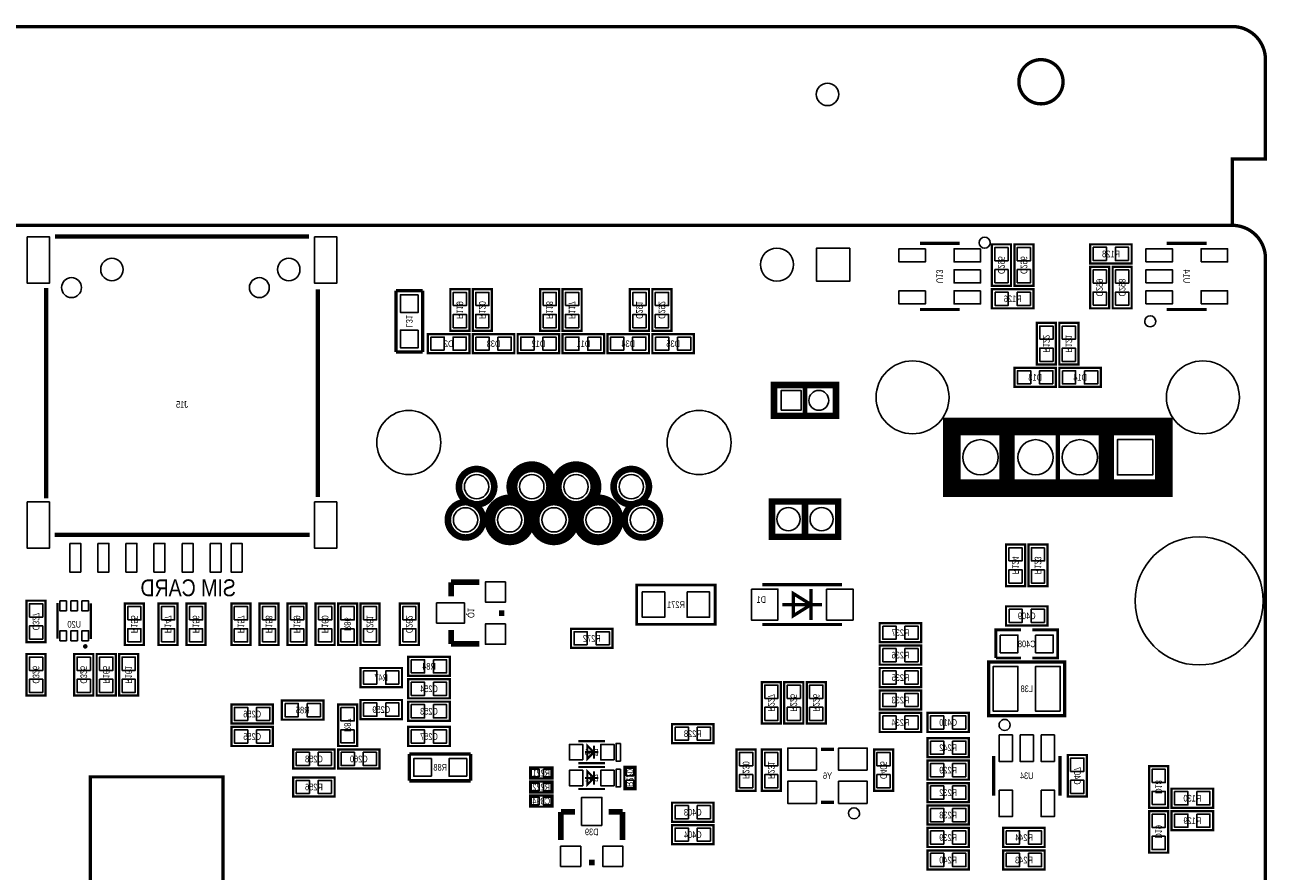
# Model space of a CAD drawing. Extents: x 0 to 127, y -8 to 79.
# Tile 9 of 9: x 70 to 127, y 41 to 79. Entities that reach past the tile are written whole.
import ezdxf
from ezdxf.enums import TextEntityAlignment as Align

# ---------------------------------------------------------------- set-up
doc = ezdxf.new("R2010")
doc.units = 0
for name, color, linetype in [('BG_OUTLINE', 12, 'CONTINUOUS'), ('BG_SILKSCREEN_BOTTOM', 173, 'CONTINUOUS'), ('PG_SILKSCREEN_BOTTOM', 173, 'CONTINUOUS'), ('PIN_BOTTOM', 202, 'CONTINUOUS'), ('RD_SILKSCREEN_BOTTOM', 122, 'CONTINUOUS')]:
    doc.layers.add(name, color=color, linetype=linetype)

msp = doc.modelspace()

# ---------------------------------------------------------------- linework, layer by layer
at = {"layer": 'BG_OUTLINE', "const_width": 0.1524}
for points in [[(125.000004, 70.000012), (125.000004, 73.000006), (126.500001, 73.000006), (126.500001, 77.499997, 0.414214), (125.000004, 78.999994), (1.499997, 78.999994, 0.414214), (0, 77.499997), (0, 73.000006), (1.499997, 73.000006), (1.499997, 70.000012)], [(117.339999, 76.499999, 1), (115.340003, 76.499999, 1), (117.339999, 76.499999)], [(125.000004, 0), (125.000004, -2.999994), (126.500001, -2.999994), (126.500001, -6.499987, -0.414214), (125.000004, -7.999984), (1.499997, -7.999984, -0.414214), (0, -6.499987), (0, -2.999994), (1.499997, -2.999994), (1.499997, 0, -0.414212), (0, 1.499997), (0, 68.49999, -0.414216), (1.499997, 70.000012), (43.999988, 70.000012), (43.999988, 60.949992), (58.000011, 60.949992), (58.000011, 70.000012), (125.000004, 70.000012, -0.414216), (126.500001, 68.49999), (126.500001, 1.499997, -0.414212), (125.000004, 0), (1.499997, 0)]]:
    msp.add_lwpolyline(points, format="xyb", dxfattribs=at)
at = {"layer": 'BG_OUTLINE'}
msp.add_lwpolyline([(125.000004, 0, 0.414212), (126.500001, 1.499997), (126.500001, 68.49999, 0.414216), (125.000004, 70.000012), (58.000011, 70.000012), (58.000011, 60.949992), (43.999988, 60.949992), (43.999988, 70.000012), (1.499997, 70.000012, 0.414216), (0, 68.49999), (0, 1.499997, 0.414212), (1.499997, 0)], format="xyb", close=True, dxfattribs=at)
at = {"layer": 'BG_SILKSCREEN_BOTTOM', "const_width": 0.150012}
msp.add_lwpolyline([(73.327006, 39.037006), (79.326994, 39.037006), (79.326994, 45.036994), (73.327006, 45.036994), (73.327006, 39.037006)], dxfattribs=at)
at = {"layer": 'PG_SILKSCREEN_BOTTOM'}
for points, const_width in [([(71.720888, 69.492012), (77.47, 69.492012)], 0.2), ([(77.47, 69.492012), (83.219112, 69.492012)], 0.2), ([(112.659998, 69.190997), (110.860002, 69.190997)], 0.150012), ([(114.1222, 69.1388), (114.1222, 67.2592), (114.9858, 67.2592), (114.9858, 69.1388), (114.1222, 69.1388)], 0.1016), ([(115.1382, 69.1388), (115.1382, 67.2592), (116.0018, 67.2592), (116.0018, 69.1388), (115.1382, 69.1388)], 0.1016), ([(120.4468, 69.1388), (118.5672, 69.1388), (118.5672, 68.2752), (120.4468, 68.2752), (120.4468, 69.1388)], 0.1016), ([(123.835998, 69.190997), (122.036002, 69.190997)], 0.150012), ([(119.4308, 66.2432), (119.4308, 68.1228), (118.5672, 68.1228), (118.5672, 66.2432), (119.4308, 66.2432)], 0.1016), ([(120.4468, 66.2432), (120.4468, 68.1228), (119.5832, 68.1228), (119.5832, 66.2432), (120.4468, 66.2432)], 0.1016), ([(71.325003, 57.64469), (71.325003, 67.159708)], 0.2), ([(83.614997, 67.107308), (83.614997, 57.703491)], 0.2), ([(87.1474, 67.0433), (87.1474, 64.262)], 0.1524), ([(88.3666, 67.0433), (87.1474, 67.0433)], 0.1524), ([(88.3666, 64.262), (88.3666, 67.0433)], 0.1524), ([(90.4748, 65.2272), (90.4748, 67.1068), (89.6112, 67.1068), (89.6112, 65.2272), (90.4748, 65.2272)], 0.1016), ([(91.4908, 65.2272), (91.4908, 67.1068), (90.6272, 67.1068), (90.6272, 65.2272), (91.4908, 65.2272)], 0.1016), ([(94.5388, 65.2272), (94.5388, 67.1068), (93.6752, 67.1068), (93.6752, 65.2272), (94.5388, 65.2272)], 0.1016), ([(95.5548, 65.2272), (95.5548, 67.1068), (94.6912, 67.1068), (94.6912, 65.2272), (95.5548, 65.2272)], 0.1016), ([(98.6028, 65.2272), (98.6028, 67.1068), (97.7392, 67.1068), (97.7392, 65.2272), (98.6028, 65.2272)], 0.1016), ([(99.6188, 65.2272), (99.6188, 67.1068), (98.7552, 67.1068), (98.7552, 65.2272), (99.6188, 65.2272)], 0.1016), ([(114.1222, 66.2432), (116.0018, 66.2432), (116.0018, 67.1068), (114.1222, 67.1068), (114.1222, 66.2432)], 0.1016), ([(110.860002, 66.191003), (112.659998, 66.191003)], 0.150012), ([(122.036002, 66.191003), (123.835998, 66.191003)], 0.150012), ([(117.0178, 63.7032), (117.0178, 65.5828), (116.1542, 65.5828), (116.1542, 63.7032), (117.0178, 63.7032)], 0.1016), ([(118.0338, 63.7032), (118.0338, 65.5828), (117.1702, 65.5828), (117.1702, 63.7032), (118.0338, 63.7032)], 0.1016), ([(90.4748, 65.0748), (88.5952, 65.0748), (88.5952, 64.2112), (90.4748, 64.2112), (90.4748, 65.0748)], 0.1016), ([(90.6272, 64.2112), (92.5068, 64.2112), (92.5068, 65.0748), (90.6272, 65.0748), (90.6272, 64.2112)], 0.1016), ([(94.5388, 65.0748), (92.6592, 65.0748), (92.6592, 64.2112), (94.5388, 64.2112), (94.5388, 65.0748)], 0.1016), ([(94.6912, 64.2112), (96.5708, 64.2112), (96.5708, 65.0748), (94.6912, 65.0748), (94.6912, 64.2112)], 0.1016), ([(98.6028, 65.0748), (96.7232, 65.0748), (96.7232, 64.2112), (98.6028, 64.2112), (98.6028, 65.0748)], 0.1016), ([(98.7552, 64.2112), (100.6348, 64.2112), (100.6348, 65.0748), (98.7552, 65.0748), (98.7552, 64.2112)], 0.1016), ([(87.1474, 64.262), (88.3666, 64.262)], 0.1524), ([(117.0178, 63.5508), (115.1382, 63.5508), (115.1382, 62.6872), (117.0178, 62.6872), (117.0178, 63.5508)], 0.1016), ([(117.1702, 62.6872), (119.0498, 62.6872), (119.0498, 63.5508), (117.1702, 63.5508), (117.1702, 62.6872)], 0.1016), ([(104.563012, 61.377601), (107.063007, 61.377601), (107.063007, 62.777599), (104.263012, 62.777599), (104.263012, 61.377601), (104.563012, 61.377601)], 0.299999), ([(105.663009, 61.377601), (105.663009, 62.777599)], 0.2), ([(121.699985, 60.899904), (112.300004, 60.899904), (112.300004, 58.099909), (121.899985, 58.099909), (121.899985, 60.899904), (121.699985, 60.899904)], 0.799998), ([(114.799999, 58.099909), (114.799999, 60.799904)], 0.699999), ([(117.099994, 60.799904), (117.099994, 58.199909)], 0.2), ([(119.29999, 58.099909), (119.29999, 60.799904)], 0.699999), ([(106.963997, 57.499885), (104.164003, 57.499885), (104.164003, 55.899888), (107.163997, 55.899888), (107.163997, 57.499885), (106.963997, 57.499885)], 0.299999), ([(105.664, 57.499885), (105.664, 55.899888)], 0.299999), ([(83.254393, 55.992014), (71.714411, 55.992014)], 0.2), ([(115.6208, 53.6702), (115.6208, 55.5498), (114.7572, 55.5498), (114.7572, 53.6702), (115.6208, 53.6702)], 0.1016), ([(115.7732, 55.5498), (115.7732, 53.6702), (116.6368, 53.6702), (116.6368, 55.5498), (115.7732, 55.5498)], 0.1016), ([(89.6493, 53.213), (89.6493, 53.848)], 0.254), ([(89.6493, 53.848), (90.9193, 53.848)], 0.254), ([(98.044, 51.943), (101.6, 51.943), (101.6, 53.721), (98.044, 53.721), (98.044, 51.943)], 0.127), ([(107.336996, 53.731998), (103.737004, 53.731998)], 0.150012), ([(105.936898, 52.832), (105.137102, 52.331899), (105.137102, 53.332101), (105.936898, 52.832)], 0.150012), ([(105.936898, 52.132001), (105.936898, 53.531999)], 0.150012), ([(71.2978, 51.1302), (71.2978, 53.0098), (70.4342, 53.0098), (70.4342, 51.1302), (71.2978, 51.1302)], 0.1016), ([(71.838972, 52.908606), (71.838972, 51.286181)], 0.1), ([(73.347377, 52.897684), (73.347377, 51.275285)], 0.1), ([(75.7428, 51.0032), (75.7428, 52.8828), (74.8792, 52.8828), (74.8792, 51.0032), (75.7428, 51.0032)], 0.1016), ([(77.2668, 51.0032), (77.2668, 52.8828), (76.4032, 52.8828), (76.4032, 51.0032), (77.2668, 51.0032)], 0.1016), ([(78.5368, 51.0032), (78.5368, 52.8828), (77.6732, 52.8828), (77.6732, 51.0032), (78.5368, 51.0032)], 0.1016), ([(80.5688, 51.0032), (80.5688, 52.8828), (79.7052, 52.8828), (79.7052, 51.0032), (80.5688, 51.0032)], 0.1016), ([(81.8388, 51.0032), (81.8388, 52.8828), (80.9752, 52.8828), (80.9752, 51.0032), (81.8388, 51.0032)], 0.1016), ([(83.1088, 51.0032), (83.1088, 52.8828), (82.2452, 52.8828), (82.2452, 51.0032), (83.1088, 51.0032)], 0.1016), ([(84.3788, 51.0032), (84.3788, 52.8828), (83.5152, 52.8828), (83.5152, 51.0032), (84.3788, 51.0032)], 0.1016), ([(84.5312, 52.8828), (84.5312, 51.0032), (85.3948, 51.0032), (85.3948, 52.8828), (84.5312, 52.8828)], 0.1016), ([(86.4108, 51.0032), (86.4108, 52.8828), (85.5472, 52.8828), (85.5472, 51.0032), (86.4108, 51.0032)], 0.1016), ([(88.1888, 51.0032), (88.1888, 52.8828), (87.3252, 52.8828), (87.3252, 51.0032), (88.1888, 51.0032)], 0.1016), ([(104.637002, 52.832), (106.436998, 52.832)], 0.150012), ([(91.9353, 52.578), (91.9353, 52.324)], 0.254), ([(114.7572, 51.8922), (116.6368, 51.8922), (116.6368, 52.7558), (114.7572, 52.7558), (114.7572, 51.8922)], 0.1016), ([(89.6493, 51.689), (89.6493, 51.054)], 0.254), ([(96.9518, 51.7398), (95.0722, 51.7398), (95.0722, 50.8762), (96.9518, 50.8762), (96.9518, 51.7398)], 0.1016), ([(103.737004, 51.932002), (107.336996, 51.932002)], 0.150012), ([(109.0422, 51.1302), (110.9218, 51.1302), (110.9218, 51.9938), (109.0422, 51.9938), (109.0422, 51.1302)], 0.1016), ([(115.443, 51.689), (114.3, 51.689), (114.3, 50.419)], 0.127), ([(115.951, 50.419), (117.094, 50.419), (117.094, 51.689), (115.951, 51.689)], 0.127), ([(89.6493, 51.054), (90.9193, 51.054)], 0.254), ([(70.4342, 50.5968), (70.4342, 48.7172), (71.2978, 48.7172), (71.2978, 50.5968), (70.4342, 50.5968)], 0.1016), ([(72.5932, 50.5968), (72.5932, 48.7172), (73.4568, 48.7172), (73.4568, 50.5968), (72.5932, 50.5968)], 0.1016), ([(74.4728, 48.7172), (74.4728, 50.5968), (73.6092, 50.5968), (73.6092, 48.7172), (74.4728, 48.7172)], 0.1016), ([(75.4888, 48.7172), (75.4888, 50.5968), (74.6252, 50.5968), (74.6252, 48.7172), (75.4888, 48.7172)], 0.1016), ([(109.0422, 50.1142), (110.9218, 50.1142), (110.9218, 50.9778), (109.0422, 50.9778), (109.0422, 50.1142)], 0.1016), ([(87.7062, 49.6062), (89.5858, 49.6062), (89.5858, 50.4698), (87.7062, 50.4698), (87.7062, 49.6062)], 0.1016), ([(117.415818, 47.79899), (113.978182, 47.79899), (113.978182, 50.239168), (117.416072, 50.239168), (117.416072, 47.79899), (117.415818, 47.79899)], 0.1524), ([(114.3, 50.419), (115.443, 50.419)], 0.127), ([(87.4268, 49.9618), (85.5472, 49.9618), (85.5472, 49.0982), (87.4268, 49.0982), (87.4268, 49.9618)], 0.1016), ([(87.7062, 48.5902), (89.5858, 48.5902), (89.5858, 49.4538), (87.7062, 49.4538), (87.7062, 48.5902)], 0.1016), ([(109.0422, 49.0982), (110.9218, 49.0982), (110.9218, 49.9618), (109.0422, 49.9618), (109.0422, 49.0982)], 0.1016), ([(104.5718, 47.4472), (104.5718, 49.3268), (103.7082, 49.3268), (103.7082, 47.4472), (104.5718, 47.4472)], 0.1016), ([(105.5878, 47.4472), (105.5878, 49.3268), (104.7242, 49.3268), (104.7242, 47.4472), (105.5878, 47.4472)], 0.1016), ([(106.6038, 47.4472), (106.6038, 49.3268), (105.7402, 49.3268), (105.7402, 47.4472), (106.6038, 47.4472)], 0.1016), ([(110.9218, 48.9458), (109.0422, 48.9458), (109.0422, 48.0822), (110.9218, 48.0822), (110.9218, 48.9458)], 0.1016), ([(81.5848, 48.3108), (79.7052, 48.3108), (79.7052, 47.4472), (81.5848, 47.4472), (81.5848, 48.3108)], 0.1016), ([(81.9912, 47.625), (83.8708, 47.625), (83.8708, 48.4886), (81.9912, 48.4886), (81.9912, 47.625)], 0.1016), ([(84.5312, 48.3108), (84.5312, 46.4312), (85.3948, 46.4312), (85.3948, 48.3108), (84.5312, 48.3108)], 0.1016), ([(85.5472, 47.6504), (87.4268, 47.6504), (87.4268, 48.514), (85.5472, 48.514), (85.5472, 47.6504)], 0.1016), ([(87.7062, 47.5742), (89.5858, 47.5742), (89.5858, 48.4378), (87.7062, 48.4378), (87.7062, 47.5742)], 0.1016), ([(109.0422, 47.0662), (110.9218, 47.0662), (110.9218, 47.9298), (109.0422, 47.9298), (109.0422, 47.0662)], 0.1016), ([(113.0808, 47.9298), (111.2012, 47.9298), (111.2012, 47.0662), (113.0808, 47.0662), (113.0808, 47.9298)], 0.1016), ([(81.5848, 47.2948), (79.7052, 47.2948), (79.7052, 46.4312), (81.5848, 46.4312), (81.5848, 47.2948)], 0.1016), ([(87.7062, 46.4312), (89.5858, 46.4312), (89.5858, 47.2948), (87.7062, 47.2948), (87.7062, 46.4312)], 0.1016), ([(99.6442, 46.5582), (101.5238, 46.5582), (101.5238, 47.4218), (99.6442, 47.4218), (99.6442, 46.5582)], 0.1016), ([(96.611999, 46.651799), (95.412001, 46.651799)], 0.1), ([(111.2012, 45.9232), (113.0808, 45.9232), (113.0808, 46.7868), (111.2012, 46.7868), (111.2012, 45.9232)], 0.1016), ([(84.3788, 46.2788), (82.4992, 46.2788), (82.4992, 45.4152), (84.3788, 45.4152), (84.3788, 46.2788)], 0.1016), ([(84.5312, 45.4152), (86.4108, 45.4152), (86.4108, 46.2788), (84.5312, 46.2788), (84.5312, 45.4152)], 0.1016), ([(90.5383, 46.0756), (87.757, 46.0756)], 0.1524), ([(87.757, 46.0756), (87.757, 44.8564)], 0.1524), ([(90.5383, 44.8564), (90.5383, 46.0756)], 0.1524), ([(96.311999, 46.1518), (95.712001, 46.1518)], 0.1), ([(95.812, 46.451799), (96.112, 46.1518), (95.812, 45.851801), (95.812, 46.451799)], 0.1), ([(96.112, 46.451799), (96.112, 45.851801)], 0.1), ([(103.4288, 44.3992), (103.4288, 46.2788), (102.5652, 46.2788), (102.5652, 44.3992), (103.4288, 44.3992)], 0.1016), ([(103.7082, 46.2788), (103.7082, 44.3992), (104.5718, 44.3992), (104.5718, 46.2788), (103.7082, 46.2788)], 0.1016), ([(106.979999, 46.284998), (106.380001, 46.284998)], 0.150012), ([(108.7882, 46.2788), (108.7882, 44.3992), (109.6518, 44.3992), (109.6518, 46.2788), (108.7882, 46.2788)], 0.1016), ([(96.611999, 45.651801), (95.412001, 45.651801)], 0.1), ([(97.4852, 44.4754), (97.4852, 45.4914), (97.9932, 45.4914), (97.9932, 44.4754), (97.4852, 44.4754)], 0.1016), ([(113.0808, 45.7708), (111.2012, 45.7708), (111.2012, 44.9072), (113.0808, 44.9072), (113.0808, 45.7708)], 0.1016), ([(114.197003, 45.984998), (114.197003, 44.185002)], 0.150012), ([(117.196997, 44.185002), (117.196997, 45.984998)], 0.150012), ([(118.4148, 44.1452), (118.4148, 46.0248), (117.5512, 46.0248), (117.5512, 44.1452), (118.4148, 44.1452)], 0.1016), ([(122.0978, 43.6372), (122.0978, 45.5168), (121.2342, 45.5168), (121.2342, 43.6372), (122.0978, 43.6372)], 0.1016), ([(84.3788, 45.0088), (82.4992, 45.0088), (82.4992, 44.1452), (84.3788, 44.1452), (84.3788, 45.0088)], 0.1016), ([(93.218, 45.466), (94.234, 45.466), (94.234, 44.958), (93.218, 44.958), (93.218, 45.466)], 0.1016), ([(96.611999, 45.483399), (95.412001, 45.483399)], 0.1), ([(96.311999, 44.9834), (95.712001, 44.9834)], 0.1), ([(95.812, 45.283399), (96.112, 44.9834), (95.812, 44.683401), (95.812, 45.283399)], 0.1), ([(96.112, 45.283399), (96.112, 44.683401)], 0.1), ([(87.757, 44.8564), (90.5383, 44.8564)], 0.1524), ([(94.234, 44.323), (93.218, 44.323), (93.218, 44.831), (94.234, 44.831), (94.234, 44.323)], 0.1016), ([(96.611999, 44.483401), (95.412001, 44.483401)], 0.1), ([(111.2012, 43.8912), (113.0808, 43.8912), (113.0808, 44.7548), (111.2012, 44.7548), (111.2012, 43.8912)], 0.1016), ([(122.2502, 43.6372), (124.1298, 43.6372), (124.1298, 44.5008), (122.2502, 44.5008), (122.2502, 43.6372)], 0.1016), ([(94.234, 43.688), (93.218, 43.688), (93.218, 44.196), (94.234, 44.196), (94.234, 43.688)], 0.1016), ([(101.5238, 43.8658), (99.6442, 43.8658), (99.6442, 43.0022), (101.5238, 43.0022), (101.5238, 43.8658)], 0.1016), ([(106.979999, 43.885002), (106.380001, 43.885002)], 0.150012), ([(95.25, 43.4467), (94.615, 43.4467)], 0.254), ([(94.615, 43.4467), (94.615, 42.1767)], 0.254), ([(96.774, 43.4467), (97.409, 43.4467)], 0.254), ([(97.409, 43.4467), (97.409, 42.1767)], 0.254), ([(111.2012, 42.8752), (113.0808, 42.8752), (113.0808, 43.7388), (111.2012, 43.7388), (111.2012, 42.8752)], 0.1016), ([(121.2342, 43.4848), (121.2342, 41.6052), (122.0978, 41.6052), (122.0978, 43.4848), (121.2342, 43.4848)], 0.1016), ([(122.2502, 42.6212), (124.1298, 42.6212), (124.1298, 43.4848), (122.2502, 43.4848), (122.2502, 42.6212)], 0.1016), ([(101.5238, 42.8498), (99.6442, 42.8498), (99.6442, 41.9862), (101.5238, 41.9862), (101.5238, 42.8498)], 0.1016), ([(111.2012, 41.8592), (113.0808, 41.8592), (113.0808, 42.7228), (111.2012, 42.7228), (111.2012, 41.8592)], 0.1016), ([(114.6302, 41.8592), (116.5098, 41.8592), (116.5098, 42.7228), (114.6302, 42.7228), (114.6302, 41.8592)], 0.1016), ([(111.2012, 40.8432), (113.0808, 40.8432), (113.0808, 41.7068), (111.2012, 41.7068), (111.2012, 40.8432)], 0.1016), ([(114.6302, 40.8432), (116.5098, 40.8432), (116.5098, 41.7068), (114.6302, 41.7068), (114.6302, 40.8432)], 0.1016), ([(96.139, 41.1607), (95.885, 41.1607)], 0.254)]:
    msp.add_lwpolyline(points, dxfattribs=dict(at, const_width=const_width))
for points in [[(114.041987, 69.215, 1), (113.542022, 69.215004, 1)], [(121.534987, 65.659, 1), (121.035004, 65.658996, 1)], [(114.946989, 47.384995, 1), (114.447011, 47.385005, 1)], [(108.129984, 43.385003, 1), (107.630016, 43.384997, 1)]]:
    msp.add_lwpolyline(points, format="xyb", close=True, dxfattribs=at)
for points, const_width in [([(91.599969, 58.170013, 0.999995), (89.999998, 58.170013, 1.000005), (91.599969, 58.170013)], 0.299999), ([(94.199989, 58.170013, 0.999996), (92.399993, 58.170013, 1.000004), (94.199989, 58.170013)], 0.499999), ([(96.199985, 58.170013, 0.999996), (94.399989, 58.170013, 1.000004), (96.199985, 58.170013)], 0.499999), ([(98.600006, 58.170013, 0.999995), (96.999984, 58.170013, 1.000005), (98.600006, 58.170013)], 0.299999), ([(91.09997, 56.670016, 1.000007), (89.499999, 56.669991, 0.999993), (91.09997, 56.670016)], 0.299999), ([(93.199991, 56.670016, 1.000006), (91.399995, 56.669991, 0.999994), (93.199991, 56.670016)], 0.499999), ([(95.199987, 56.670016, 1.000006), (93.399991, 56.669991, 0.999994), (95.199987, 56.670016)], 0.499999), ([(97.199983, 56.670016, 1.000006), (95.399987, 56.669991, 0.999994), (97.199983, 56.670016)], 0.499999), ([(99.100005, 56.670016, 1.000007), (97.499983, 56.669991, 0.999993), (99.100005, 56.670016)], 0.299999), ([(73.144583, 50.941605, 1.000029), (73.040189, 50.94158, 0.999971), (73.144583, 50.941605)], 0.1)]:
    msp.add_lwpolyline(points, format="xyb", dxfattribs=dict(at, const_width=const_width))
for points in [[(97.311997, 46.551799), (97.311997, 45.751801), (97.111998, 45.751801), (97.111998, 46.551799)], [(97.311997, 45.383399), (97.311997, 44.583401), (97.111998, 44.583401), (97.111998, 45.383399)]]:
    msp.add_lwpolyline(points, close=True, dxfattribs=at)
at = {"layer": 'PIN_BOTTOM'}
for points in [[(70.469989, 69.481992), (70.469989, 67.381996), (71.469987, 67.381996), (71.469987, 69.481992)], [(83.470013, 69.481992), (83.470013, 67.381996), (84.470011, 67.381996), (84.470011, 69.481992)], [(107.684049, 68.972062), (107.684049, 67.471963), (106.183951, 67.471963), (106.183951, 68.972062)], [(111.109442, 68.940705), (109.910537, 68.940705), (109.910537, 68.341316), (111.109442, 68.341316)], [(113.609463, 68.940705), (112.410557, 68.940705), (112.410557, 68.341316), (113.609463, 68.341316)], [(114.853695, 68.998567), (114.254305, 68.998567), (114.254305, 68.399177), (114.853695, 68.399177)], [(115.869695, 68.998567), (115.270305, 68.998567), (115.270305, 68.399177), (115.869695, 68.399177)], [(119.306823, 68.407305), (119.306823, 69.006695), (118.707433, 69.006695), (118.707433, 68.407305)], [(120.306567, 68.407305), (120.306567, 69.006695), (119.707177, 69.006695), (119.707177, 68.407305)], [(121.086537, 68.341316), (122.285442, 68.341316), (122.285442, 68.940705), (121.086537, 68.940705)], [(123.586557, 68.341316), (124.785463, 68.341316), (124.785463, 68.940705), (123.586557, 68.940705)], [(113.609463, 67.990695), (112.410557, 67.990695), (112.410557, 67.391305), (113.609463, 67.391305)], [(114.853695, 67.998823), (114.254305, 67.998823), (114.254305, 67.399433), (114.853695, 67.399433)], [(115.869695, 67.998823), (115.270305, 67.998823), (115.270305, 67.399433), (115.869695, 67.399433)], [(118.699305, 67.383177), (119.298695, 67.383177), (119.298695, 67.982567), (118.699305, 67.982567)], [(119.715305, 67.383177), (120.314695, 67.383177), (120.314695, 67.982567), (119.715305, 67.982567)], [(121.086537, 67.391305), (122.285442, 67.391305), (122.285442, 67.990695), (121.086537, 67.990695)], [(89.743305, 66.367177), (90.342695, 66.367177), (90.342695, 66.966567), (89.743305, 66.966567)], [(90.759305, 66.367177), (91.358695, 66.367177), (91.358695, 66.966567), (90.759305, 66.966567)], [(93.807305, 66.367177), (94.406695, 66.367177), (94.406695, 66.966567), (93.807305, 66.966567)], [(94.823305, 66.367177), (95.422695, 66.367177), (95.422695, 66.966567), (94.823305, 66.966567)], [(97.871305, 66.367177), (98.470695, 66.367177), (98.470695, 66.966567), (97.871305, 66.966567)], [(98.887305, 66.367177), (99.486695, 66.367177), (99.486695, 66.966567), (98.887305, 66.966567)], [(111.109442, 67.040684), (109.910537, 67.040684), (109.910537, 66.441295), (111.109442, 66.441295)], [(113.609463, 67.040684), (112.410557, 67.040684), (112.410557, 66.441295), (113.609463, 66.441295)], [(114.262433, 66.974695), (114.262433, 66.375305), (114.861823, 66.375305), (114.861823, 66.974695)], [(115.262177, 66.974695), (115.262177, 66.375305), (115.861567, 66.375305), (115.861567, 66.974695)], [(118.699305, 66.383433), (119.298695, 66.383433), (119.298695, 66.982823), (118.699305, 66.982823)], [(119.715305, 66.383433), (120.314695, 66.383433), (120.314695, 66.982823), (119.715305, 66.982823)], [(121.086537, 66.441295), (122.285442, 66.441295), (122.285442, 67.040684), (121.086537, 67.040684)], [(123.586557, 66.441295), (124.785463, 66.441295), (124.785463, 67.040684), (123.586557, 67.040684)], [(88.15705, 66.85915), (87.35695, 66.85915), (87.35695, 66.05905), (88.15705, 66.05905)], [(89.743305, 65.367433), (90.342695, 65.367433), (90.342695, 65.966823), (89.743305, 65.966823)], [(90.759305, 65.367433), (91.358695, 65.367433), (91.358695, 65.966823), (90.759305, 65.966823)], [(93.807305, 65.367433), (94.406695, 65.367433), (94.406695, 65.966823), (93.807305, 65.966823)], [(94.823305, 65.367433), (95.422695, 65.367433), (95.422695, 65.966823), (94.823305, 65.966823)], [(97.871305, 65.367433), (98.470695, 65.367433), (98.470695, 65.966823), (97.871305, 65.966823)], [(98.887305, 65.367433), (99.486695, 65.367433), (99.486695, 65.966823), (98.887305, 65.966823)], [(88.15705, 65.25895), (87.35695, 65.25895), (87.35695, 64.45885), (88.15705, 64.45885)], [(116.286305, 64.843177), (116.885695, 64.843177), (116.885695, 65.442567), (116.286305, 65.442567)], [(117.302305, 64.843177), (117.901695, 64.843177), (117.901695, 65.442567), (117.302305, 65.442567)], [(89.334823, 64.343305), (89.334823, 64.942695), (88.735433, 64.942695), (88.735433, 64.343305)], [(90.334567, 64.343305), (90.334567, 64.942695), (89.735177, 64.942695), (89.735177, 64.343305)], [(90.767433, 64.942695), (90.767433, 64.343305), (91.366823, 64.343305), (91.366823, 64.942695)], [(91.767177, 64.942695), (91.767177, 64.343305), (92.366567, 64.343305), (92.366567, 64.942695)], [(93.398823, 64.343305), (93.398823, 64.942695), (92.799433, 64.942695), (92.799433, 64.343305)], [(94.398567, 64.343305), (94.398567, 64.942695), (93.799177, 64.942695), (93.799177, 64.343305)], [(94.831433, 64.942695), (94.831433, 64.343305), (95.430823, 64.343305), (95.430823, 64.942695)], [(95.831177, 64.942695), (95.831177, 64.343305), (96.430567, 64.343305), (96.430567, 64.942695)], [(97.462823, 64.343305), (97.462823, 64.942695), (96.863433, 64.942695), (96.863433, 64.343305)], [(98.462567, 64.343305), (98.462567, 64.942695), (97.863177, 64.942695), (97.863177, 64.343305)], [(98.895433, 64.942695), (98.895433, 64.343305), (99.494823, 64.343305), (99.494823, 64.942695)], [(99.895177, 64.942695), (99.895177, 64.343305), (100.494567, 64.343305), (100.494567, 64.942695)], [(116.286305, 63.843433), (116.885695, 63.843433), (116.885695, 64.442823), (116.286305, 64.442823)], [(117.302305, 63.843433), (117.901695, 63.843433), (117.901695, 64.442823), (117.302305, 64.442823)], [(115.877823, 62.819305), (115.877823, 63.418695), (115.278433, 63.418695), (115.278433, 62.819305)], [(116.877567, 62.819305), (116.877567, 63.418695), (116.278177, 63.418695), (116.278177, 62.819305)], [(117.310433, 63.418695), (117.310433, 62.819305), (117.909823, 62.819305), (117.909823, 63.418695)], [(118.310177, 63.418695), (118.310177, 62.819305), (118.909567, 62.819305), (118.909567, 63.418695)], [(104.587904, 61.627588), (104.587904, 62.527586), (105.487902, 62.527586), (105.487902, 61.627588)], [(121.400037, 60.299854), (121.400037, 58.699959), (119.800141, 58.699959), (119.800141, 60.299854)], [(70.469989, 57.481991), (70.469989, 55.381995), (71.469987, 55.381995), (71.469987, 57.481991)], [(83.470013, 57.481991), (83.470013, 55.381995), (84.470011, 55.381995), (84.470011, 57.481991)], [(72.390013, 55.60201), (72.390013, 54.302012), (72.890012, 54.302012), (72.890012, 55.60201)], [(73.660013, 55.60201), (73.660013, 54.302012), (74.160012, 54.302012), (74.160012, 55.60201)], [(74.930013, 55.60201), (74.930013, 54.302012), (75.430012, 54.302012), (75.430012, 55.60201)], [(76.200013, 55.60201), (76.200013, 54.302012), (76.700012, 54.302012), (76.700012, 55.60201)], [(77.470013, 55.60201), (77.470013, 54.302012), (77.970012, 54.302012), (77.970012, 55.60201)], [(78.740013, 55.60201), (78.740013, 54.302012), (79.240012, 54.302012), (79.240012, 55.60201)], [(79.689998, 55.60201), (79.689998, 54.302012), (80.189997, 54.302012), (80.189997, 55.60201)], [(114.889305, 54.810177), (115.488695, 54.810177), (115.488695, 55.409567), (114.889305, 55.409567)], [(116.504695, 55.409567), (115.905305, 55.409567), (115.905305, 54.810177), (116.504695, 54.810177)], [(114.889305, 53.810433), (115.488695, 53.810433), (115.488695, 54.409823), (114.889305, 54.409823)], [(116.504695, 54.409823), (115.905305, 54.409823), (115.905305, 53.810433), (116.504695, 53.810433)], [(92.1131, 53.8607), (91.1987, 53.8607), (91.1987, 52.9463), (92.1131, 52.9463)], [(103.237055, 53.531999), (103.237055, 52.132001), (104.436951, 52.132001), (104.436951, 53.531999)], [(106.637049, 53.531999), (106.637049, 52.132001), (107.836945, 52.132001), (107.836945, 53.531999)], [(70.566305, 52.270177), (71.165695, 52.270177), (71.165695, 52.869567), (70.566305, 52.869567)], [(72.242096, 52.54658), (72.242096, 52.996592), (71.942096, 52.996592), (71.942096, 52.54658)], [(72.742095, 52.54658), (72.742095, 52.996592), (72.442095, 52.996592), (72.442095, 52.54658)], [(73.242094, 52.54658), (73.242094, 52.996592), (72.942094, 52.996592), (72.942094, 52.54658)], [(90.2589, 52.9082), (88.9889, 52.9082), (88.9889, 51.9938), (90.2589, 51.9938)], [(98.298, 53.4035), (98.298, 52.2605), (99.314, 52.2605), (99.314, 53.4035)], [(100.33, 53.4035), (100.33, 52.2605), (101.346, 52.2605), (101.346, 53.4035)], [(75.011305, 52.143177), (75.610695, 52.143177), (75.610695, 52.742567), (75.011305, 52.742567)], [(76.535305, 52.143177), (77.134695, 52.143177), (77.134695, 52.742567), (76.535305, 52.742567)], [(77.805305, 52.143177), (78.404695, 52.143177), (78.404695, 52.742567), (77.805305, 52.742567)], [(79.837305, 52.143177), (80.436695, 52.143177), (80.436695, 52.742567), (79.837305, 52.742567)], [(81.107305, 52.143177), (81.706695, 52.143177), (81.706695, 52.742567), (81.107305, 52.742567)], [(82.377305, 52.143177), (82.976695, 52.143177), (82.976695, 52.742567), (82.377305, 52.742567)], [(83.647305, 52.143177), (84.246695, 52.143177), (84.246695, 52.742567), (83.647305, 52.742567)], [(85.262695, 52.742567), (84.663305, 52.742567), (84.663305, 52.143177), (85.262695, 52.143177)], [(85.679305, 52.143177), (86.278695, 52.143177), (86.278695, 52.742567), (85.679305, 52.742567)], [(87.457305, 52.143177), (88.056695, 52.143177), (88.056695, 52.742567), (87.457305, 52.742567)], [(114.897433, 52.623695), (114.897433, 52.024305), (115.496823, 52.024305), (115.496823, 52.623695)], [(115.897177, 52.623695), (115.897177, 52.024305), (116.496567, 52.024305), (116.496567, 52.623695)], [(70.566305, 51.270433), (71.165695, 51.270433), (71.165695, 51.869823), (70.566305, 51.869823)], [(75.011305, 51.143433), (75.610695, 51.143433), (75.610695, 51.742823), (75.011305, 51.742823)], [(76.535305, 51.143433), (77.134695, 51.143433), (77.134695, 51.742823), (76.535305, 51.742823)], [(77.805305, 51.143433), (78.404695, 51.143433), (78.404695, 51.742823), (77.805305, 51.742823)], [(79.837305, 51.143433), (80.436695, 51.143433), (80.436695, 51.742823), (79.837305, 51.742823)], [(81.107305, 51.143433), (81.706695, 51.143433), (81.706695, 51.742823), (81.107305, 51.742823)], [(82.377305, 51.143433), (82.976695, 51.143433), (82.976695, 51.742823), (82.377305, 51.742823)], [(83.647305, 51.143433), (84.246695, 51.143433), (84.246695, 51.742823), (83.647305, 51.742823)], [(85.262695, 51.742823), (84.663305, 51.742823), (84.663305, 51.143433), (85.262695, 51.143433)], [(85.679305, 51.143433), (86.278695, 51.143433), (86.278695, 51.742823), (85.679305, 51.742823)], [(87.457305, 51.143433), (88.056695, 51.143433), (88.056695, 51.742823), (87.457305, 51.742823)], [(92.1131, 51.9557), (91.1987, 51.9557), (91.1987, 51.0413), (92.1131, 51.0413)], [(109.182433, 51.861695), (109.182433, 51.262305), (109.781823, 51.262305), (109.781823, 51.861695)], [(110.182177, 51.861695), (110.182177, 51.262305), (110.781567, 51.262305), (110.781567, 51.861695)], [(72.242096, 51.19657), (72.242096, 51.646582), (71.942096, 51.646582), (71.942096, 51.19657)], [(72.742095, 51.19657), (72.742095, 51.646582), (72.442095, 51.646582), (72.442095, 51.19657)], [(73.242094, 51.19657), (73.242094, 51.646582), (72.942094, 51.646582), (72.942094, 51.19657)], [(95.811823, 51.008305), (95.811823, 51.607695), (95.212433, 51.607695), (95.212433, 51.008305)], [(96.811567, 51.008305), (96.811567, 51.607695), (96.212177, 51.607695), (96.212177, 51.008305)], [(114.49685, 51.45405), (114.49685, 50.65395), (115.29695, 50.65395), (115.29695, 51.45405)], [(116.09705, 51.45405), (116.09705, 50.65395), (116.89715, 50.65395), (116.89715, 51.45405)], [(109.182433, 50.845695), (109.182433, 50.246305), (109.781823, 50.246305), (109.781823, 50.845695)], [(110.182177, 50.845695), (110.182177, 50.246305), (110.781567, 50.246305), (110.781567, 50.845695)], [(71.165695, 50.456567), (70.566305, 50.456567), (70.566305, 49.857177), (71.165695, 49.857177)], [(73.324695, 50.456567), (72.725305, 50.456567), (72.725305, 49.857177), (73.324695, 49.857177)], [(73.741305, 49.857177), (74.340695, 49.857177), (74.340695, 50.456567), (73.741305, 50.456567)], [(74.757305, 49.857177), (75.356695, 49.857177), (75.356695, 50.456567), (74.757305, 50.456567)], [(87.846433, 50.337695), (87.846433, 49.738305), (88.445823, 49.738305), (88.445823, 50.337695)], [(88.846177, 50.337695), (88.846177, 49.738305), (89.445567, 49.738305), (89.445567, 50.337695)], [(115.29695, 48.006), (115.29695, 50.038), (114.17935, 50.038), (114.17935, 48.006)], [(117.21465, 48.006), (117.21465, 50.038), (116.09705, 50.038), (116.09705, 48.006)], [(86.286823, 49.230305), (86.286823, 49.829695), (85.687433, 49.829695), (85.687433, 49.230305)], [(87.286567, 49.230305), (87.286567, 49.829695), (86.687177, 49.829695), (86.687177, 49.230305)], [(109.182433, 49.829695), (109.182433, 49.230305), (109.781823, 49.230305), (109.781823, 49.829695)], [(110.182177, 49.829695), (110.182177, 49.230305), (110.781567, 49.230305), (110.781567, 49.829695)], [(71.165695, 49.456823), (70.566305, 49.456823), (70.566305, 48.857433), (71.165695, 48.857433)], [(73.324695, 49.456823), (72.725305, 49.456823), (72.725305, 48.857433), (73.324695, 48.857433)], [(73.741305, 48.857433), (74.340695, 48.857433), (74.340695, 49.456823), (73.741305, 49.456823)], [(74.757305, 48.857433), (75.356695, 48.857433), (75.356695, 49.456823), (74.757305, 49.456823)], [(87.846433, 49.321695), (87.846433, 48.722305), (88.445823, 48.722305), (88.445823, 49.321695)], [(88.846177, 49.321695), (88.846177, 48.722305), (89.445567, 48.722305), (89.445567, 49.321695)], [(103.840305, 48.587177), (104.439695, 48.587177), (104.439695, 49.186567), (103.840305, 49.186567)], [(104.856305, 48.587177), (105.455695, 48.587177), (105.455695, 49.186567), (104.856305, 49.186567)], [(105.872305, 48.587177), (106.471695, 48.587177), (106.471695, 49.186567), (105.872305, 49.186567)], [(82.131433, 48.356495), (82.131433, 47.757105), (82.730823, 47.757105), (82.730823, 48.356495)], [(83.131177, 48.356495), (83.131177, 47.757105), (83.730567, 47.757105), (83.730567, 48.356495)], [(85.687433, 48.381895), (85.687433, 47.782505), (86.286823, 47.782505), (86.286823, 48.381895)], [(86.687177, 48.381895), (86.687177, 47.782505), (87.286567, 47.782505), (87.286567, 48.381895)], [(109.781823, 48.214305), (109.781823, 48.813695), (109.182433, 48.813695), (109.182433, 48.214305)], [(110.781567, 48.214305), (110.781567, 48.813695), (110.182177, 48.813695), (110.182177, 48.214305)], [(80.444823, 47.579305), (80.444823, 48.178695), (79.845433, 48.178695), (79.845433, 47.579305)], [(81.444567, 47.579305), (81.444567, 48.178695), (80.845177, 48.178695), (80.845177, 47.579305)], [(85.262695, 48.170567), (84.663305, 48.170567), (84.663305, 47.571177), (85.262695, 47.571177)], [(87.846433, 48.305695), (87.846433, 47.706305), (88.445823, 47.706305), (88.445823, 48.305695)], [(88.846177, 48.305695), (88.846177, 47.706305), (89.445567, 47.706305), (89.445567, 48.305695)], [(103.840305, 47.587433), (104.439695, 47.587433), (104.439695, 48.186823), (103.840305, 48.186823)], [(104.856305, 47.587433), (105.455695, 47.587433), (105.455695, 48.186823), (104.856305, 48.186823)], [(105.872305, 47.587433), (106.471695, 47.587433), (106.471695, 48.186823), (105.872305, 48.186823)], [(109.182433, 47.797695), (109.182433, 47.198305), (109.781823, 47.198305), (109.781823, 47.797695)], [(110.182177, 47.797695), (110.182177, 47.198305), (110.781567, 47.198305), (110.781567, 47.797695)], [(111.940823, 47.198305), (111.940823, 47.797695), (111.341433, 47.797695), (111.341433, 47.198305)], [(112.940567, 47.198305), (112.940567, 47.797695), (112.341177, 47.797695), (112.341177, 47.198305)], [(99.784433, 47.289695), (99.784433, 46.690305), (100.383823, 46.690305), (100.383823, 47.289695)], [(100.784177, 47.289695), (100.784177, 46.690305), (101.383567, 46.690305), (101.383567, 47.289695)], [(80.444823, 46.563305), (80.444823, 47.162695), (79.845433, 47.162695), (79.845433, 46.563305)], [(81.444567, 46.563305), (81.444567, 47.162695), (80.845177, 47.162695), (80.845177, 46.563305)], [(85.262695, 47.170823), (84.663305, 47.170823), (84.663305, 46.571433), (85.262695, 46.571433)], [(87.846433, 47.162695), (87.846433, 46.563305), (88.445823, 46.563305), (88.445823, 47.162695)], [(88.846177, 47.162695), (88.846177, 46.563305), (89.445567, 46.563305), (89.445567, 47.162695)], [(114.447295, 46.934463), (114.447295, 45.735557), (115.046684, 45.735557), (115.046684, 46.934463)], [(115.397305, 46.934463), (115.397305, 45.735557), (115.996695, 45.735557), (115.996695, 46.934463)], [(116.347316, 46.934463), (116.347316, 45.735557), (116.946705, 45.735557), (116.946705, 46.934463)], [(83.238823, 45.547305), (83.238823, 46.146695), (82.639433, 46.146695), (82.639433, 45.547305)], [(84.238567, 45.547305), (84.238567, 46.146695), (83.639177, 46.146695), (83.639177, 45.547305)], [(84.671433, 46.146695), (84.671433, 45.547305), (85.270823, 45.547305), (85.270823, 46.146695)], [(85.671177, 46.146695), (85.671177, 45.547305), (86.270567, 45.547305), (86.270567, 46.146695)], [(95.601993, 45.801788), (95.601993, 46.501787), (95.001994, 46.501787), (95.001994, 45.801788)], [(97.022006, 45.801788), (97.022006, 46.501787), (96.422007, 46.501787), (96.422007, 45.801788)], [(102.697305, 45.539177), (103.296695, 45.539177), (103.296695, 46.138567), (102.697305, 46.138567)], [(104.439695, 46.138567), (103.840305, 46.138567), (103.840305, 45.539177), (104.439695, 45.539177)], [(106.180001, 45.335012), (106.180001, 46.33501), (104.880004, 46.33501), (104.880004, 45.335012)], [(108.480022, 45.335012), (108.480022, 46.33501), (107.180024, 46.33501), (107.180024, 45.335012)], [(109.519695, 46.138567), (108.920305, 46.138567), (108.920305, 45.539177), (109.519695, 45.539177)], [(111.341433, 46.654695), (111.341433, 46.055305), (111.940823, 46.055305), (111.940823, 46.654695)], [(112.341177, 46.654695), (112.341177, 46.055305), (112.940567, 46.055305), (112.940567, 46.654695)], [(88.75395, 45.06595), (88.75395, 45.86605), (87.95385, 45.86605), (87.95385, 45.06595)], [(90.35415, 45.06595), (90.35415, 45.86605), (89.55405, 45.86605), (89.55405, 45.06595)], [(111.940823, 45.039305), (111.940823, 45.638695), (111.341433, 45.638695), (111.341433, 45.039305)], [(112.940567, 45.039305), (112.940567, 45.638695), (112.341177, 45.638695), (112.341177, 45.039305)], [(117.683305, 45.285177), (118.282695, 45.285177), (118.282695, 45.884567), (117.683305, 45.884567)], [(93.275912, 45.387006), (93.275912, 45.036994), (93.625924, 45.036994), (93.625924, 45.387006)], [(93.826076, 45.387006), (93.826076, 45.036994), (94.176088, 45.036994), (94.176088, 45.387006)], [(95.601993, 44.633388), (95.601993, 45.333387), (95.001994, 45.333387), (95.001994, 44.633388)], [(97.022006, 44.633388), (97.022006, 45.333387), (96.422007, 45.333387), (96.422007, 44.633388)], [(97.564194, 45.083476), (97.914206, 45.083476), (97.914206, 45.433488), (97.564194, 45.433488)], [(102.697305, 44.539433), (103.296695, 44.539433), (103.296695, 45.138823), (102.697305, 45.138823)], [(104.439695, 45.138823), (103.840305, 45.138823), (103.840305, 44.539433), (104.439695, 44.539433)], [(109.519695, 45.138823), (108.920305, 45.138823), (108.920305, 44.539433), (109.519695, 44.539433)], [(121.366305, 44.777177), (121.965695, 44.777177), (121.965695, 45.376567), (121.366305, 45.376567)], [(83.238823, 44.277305), (83.238823, 44.876695), (82.639433, 44.876695), (82.639433, 44.277305)], [(84.238567, 44.277305), (84.238567, 44.876695), (83.639177, 44.876695), (83.639177, 44.277305)], [(93.625924, 44.401994), (93.625924, 44.752006), (93.275912, 44.752006), (93.275912, 44.401994)], [(94.176088, 44.401994), (94.176088, 44.752006), (93.826076, 44.752006), (93.826076, 44.401994)], [(97.564194, 44.533312), (97.914206, 44.533312), (97.914206, 44.883324), (97.564194, 44.883324)], [(106.180001, 43.83499), (106.180001, 44.834988), (104.880004, 44.834988), (104.880004, 43.83499)], [(108.480022, 43.83499), (108.480022, 44.834988), (107.180024, 44.834988), (107.180024, 43.83499)], [(111.341433, 44.622695), (111.341433, 44.023305), (111.940823, 44.023305), (111.940823, 44.622695)], [(112.341177, 44.622695), (112.341177, 44.023305), (112.940567, 44.023305), (112.940567, 44.622695)], [(114.447295, 44.434442), (114.447295, 43.235537), (115.046684, 43.235537), (115.046684, 44.434442)], [(116.347316, 44.434442), (116.347316, 43.235537), (116.946705, 43.235537), (116.946705, 44.434442)], [(117.683305, 44.285433), (118.282695, 44.285433), (118.282695, 44.884823), (117.683305, 44.884823)], [(93.625924, 43.766994), (93.625924, 44.117006), (93.275912, 44.117006), (93.275912, 43.766994)], [(94.176088, 43.766994), (94.176088, 44.117006), (93.826076, 44.117006), (93.826076, 43.766994)], [(96.4692, 42.8371), (96.4692, 44.1071), (95.5548, 44.1071), (95.5548, 42.8371)], [(121.366305, 43.777433), (121.965695, 43.777433), (121.965695, 44.376823), (121.366305, 44.376823)], [(122.390433, 44.368695), (122.390433, 43.769305), (122.989823, 43.769305), (122.989823, 44.368695)], [(123.390177, 44.368695), (123.390177, 43.769305), (123.989567, 43.769305), (123.989567, 44.368695)], [(100.383823, 43.134305), (100.383823, 43.733695), (99.784433, 43.733695), (99.784433, 43.134305)], [(101.383567, 43.134305), (101.383567, 43.733695), (100.784177, 43.733695), (100.784177, 43.134305)], [(111.341433, 43.606695), (111.341433, 43.007305), (111.940823, 43.007305), (111.940823, 43.606695)], [(112.341177, 43.606695), (112.341177, 43.007305), (112.940567, 43.007305), (112.940567, 43.606695)], [(121.965695, 43.344567), (121.366305, 43.344567), (121.366305, 42.745177), (121.965695, 42.745177)], [(122.390433, 43.352695), (122.390433, 42.753305), (122.989823, 42.753305), (122.989823, 43.352695)], [(123.390177, 43.352695), (123.390177, 42.753305), (123.989567, 42.753305), (123.989567, 43.352695)], [(100.383823, 42.118305), (100.383823, 42.717695), (99.784433, 42.717695), (99.784433, 42.118305)], [(101.383567, 42.118305), (101.383567, 42.717695), (100.784177, 42.717695), (100.784177, 42.118305)], [(111.341433, 42.590695), (111.341433, 41.991305), (111.940823, 41.991305), (111.940823, 42.590695)], [(112.341177, 42.590695), (112.341177, 41.991305), (112.940567, 41.991305), (112.940567, 42.590695)], [(114.770433, 42.590695), (114.770433, 41.991305), (115.369823, 41.991305), (115.369823, 42.590695)], [(115.770177, 42.590695), (115.770177, 41.991305), (116.369567, 41.991305), (116.369567, 42.590695)], [(121.965695, 42.344823), (121.366305, 42.344823), (121.366305, 41.745433), (121.965695, 41.745433)], [(95.5167, 40.9829), (95.5167, 41.8973), (94.6023, 41.8973), (94.6023, 40.9829)], [(97.4217, 40.9829), (97.4217, 41.8973), (96.5073, 41.8973), (96.5073, 40.9829)], [(111.341433, 41.574695), (111.341433, 40.975305), (111.940823, 40.975305), (111.940823, 41.574695)], [(112.341177, 41.574695), (112.341177, 40.975305), (112.940567, 40.975305), (112.940567, 41.574695)], [(114.770433, 41.574695), (114.770433, 40.975305), (115.369823, 40.975305), (115.369823, 41.574695)], [(115.770177, 41.574695), (115.770177, 40.975305), (116.369567, 40.975305), (116.369567, 41.574695)]]:
    msp.add_lwpolyline(points, close=True, dxfattribs=at)
for centre, radius in [((106.68, 75.929998), 0.508), ((104.394, 68.222012), 0.750049), ((74.300004, 67.999991), 0.508), ((82.299988, 67.999991), 0.508), ((72.47001, 67.182009), 0.449999), ((80.969993, 67.182009), 0.449999), ((110.529802, 62.213998), 1.649997), ((123.670187, 62.213998), 1.649997), ((106.288103, 62.0776), 0.449999), ((87.73, 60.170009), 1.449997), ((100.869979, 60.170009), 1.449997), ((113.5999, 59.499906), 0.799948), ((116.099996, 59.499906), 0.799948), ((118.099992, 59.499906), 0.799948), ((90.799996, 58.170013), 0.549999), ((93.299991, 58.170013), 0.549999), ((95.299987, 58.170013), 0.549999), ((97.799982, 58.170013), 0.549999), ((90.299997, 56.670016), 0.549999), ((92.299993, 56.670016), 0.549999), ((94.299989, 56.670016), 0.549999), ((96.299985, 56.670016), 0.549999), ((98.299981, 56.670016), 0.549999), ((104.913913, 56.699887), 0.525005), ((106.414087, 56.699887), 0.525005), ((123.500007, 52.999996), 2.899994)]:
    msp.add_circle(centre, radius, dxfattribs=at)

# ---------------------------------------------------------------- texts
at = {"layer": 'BG_SILKSCREEN_BOTTOM', "text_generation_flag": 2, "width": 0.866667}
msp.add_text('SIM CARD', height=0.762, dxfattribs=at).set_placement((79.9084, 53.213))
at = {"layer": 'RD_SILKSCREEN_BOTTOM', "text_generation_flag": 2, "width": 0.700025}
for s, p in [('R128', (119.507, 68.557013)), ('R126', (115.062, 66.525013)), ('D2', (89.535, 64.493013)), ('D33', (91.567, 64.493013)), ('D12', (93.599, 64.493013)), ('D11', (95.631, 64.493013)), ('D34', (97.663, 64.493013)), ('D35', (99.695, 64.493013)), ('D13', (116.078, 62.969013)), ('D14', (118.11, 62.969013)), ('J15', (77.47, 61.74199)), ('R271', (99.822, 52.682013)), ('D1', (103.6828, 52.910613)), ('C409', (115.697, 52.174013)), ('U20', (72.5932, 51.792988)), ('R272', (96.012, 51.157988)), ('R237', (109.982, 51.411988)), ('C408', (115.697, 50.903988)), ('R236', (109.982, 50.395988)), ('R84', (88.646, 49.887988)), ('R47', (86.487, 49.379988)), ('R235', (109.982, 49.379988)), ('C254', (88.646, 48.871988)), ('L38', (115.697, 48.871988)), ('R233', (109.982, 48.363988)), ('C256', (80.645, 47.728988)), ('R85', (82.931, 47.906788)), ('C259', (86.487, 47.932188)), ('C253', (88.646, 47.855988)), ('R234', (109.982, 47.347988)), ('C410', (112.141, 47.347988)), ('C255', (80.645, 46.712988)), ('C257', (88.646, 46.712988)), ('R228', (100.584, 46.839988)), ('D36', (96.012, 46.001788)), ('R242', (112.141, 46.204988)), ('C258', (83.439, 45.696988)), ('C260', (85.471, 45.696988)), ('R88', (89.154, 45.315988)), ('R221', (93.726, 45.061988)), ('D41', (96.012, 44.833388)), ('Y6', (106.68, 44.934988)), ('R229', (112.141, 45.188988)), ('U34', (115.697, 44.934988)), ('R256', (83.439, 44.426988)), ('R222', (93.726, 44.426988)), ('R232', (112.141, 44.172988)), ('C394', (93.726, 43.791988)), ('R130', (123.19, 43.918988)), ('C403', (100.584, 43.283988)), ('R238', (112.141, 43.156988)), ('R129', (123.19, 42.902988)), ('D39', (96.012, 42.394988)), ('C404', (100.584, 42.267988)), ('R239', (112.141, 42.140988)), ('R244', (115.57, 42.140988)), ('R240', (112.141, 41.124988)), ('R243', (115.57, 41.124988))]:
    msp.add_text(s, height=0.299999, dxfattribs=at).set_placement(p, align=Align.CENTER)
for s, p in [('C295', (114.404013, 68.199356)), ('C296', (115.420013, 68.199356)), ('U13', (111.610013, 67.691356)), ('C299', (118.849013, 67.183356)), ('C298', (119.865013, 67.183356)), ('U14', (122.786013, 67.691356)), ('R119', (89.893013, 66.167356)), ('R120', (90.909013, 66.167356)), ('R118', (93.957013, 66.167356)), ('R117', (94.973013, 66.167356)), ('C291', (98.021013, 66.167356)), ('C292', (99.037013, 66.167356)), ('L31', (87.607013, 65.659356)), ('R122', (116.436013, 64.643356)), ('R121', (117.452013, 64.643356)), ('R124', (115.039013, 54.610356)), ('R123', (116.055013, 54.610356)), ('C327', (70.716013, 52.070356)), ('Q1', (90.401013, 52.451356)), ('R155', (75.161013, 51.943356)), ('R147', (76.685013, 51.943356)), ('R156', (77.955013, 51.943356)), ('R157', (79.987013, 51.943356)), ('R158', (81.257013, 51.943356)), ('R159', (82.527013, 51.943356)), ('R160', (83.797013, 51.943356)), ('R86', (84.813013, 51.943356)), ('C261', (85.829013, 51.943356)), ('C262', (87.607013, 51.943356)), ('C326', (70.716013, 49.657356)), ('C325', (72.875013, 49.657356)), ('R165', (73.891013, 49.657356)), ('R161', (74.907013, 49.657356)), ('R227', (103.990013, 48.387356)), ('R225', (105.006013, 48.387356)), ('R226', (106.022013, 48.387356)), ('R87', (84.813013, 47.371356)), ('R230', (102.847013, 45.339356)), ('R231', (103.990013, 45.339356)), ('C405', (109.070013, 45.339356)), ('R220', (97.589213, 44.983756)), ('C407', (117.833013, 45.085356)), ('D18', (121.516013, 44.577356)), ('D19', (121.516013, 42.545356))]:
    msp.add_text(s, height=0.299999, rotation=270, dxfattribs=at).set_placement(p, align=Align.CENTER)

doc.saveas('drawing.dxf')
